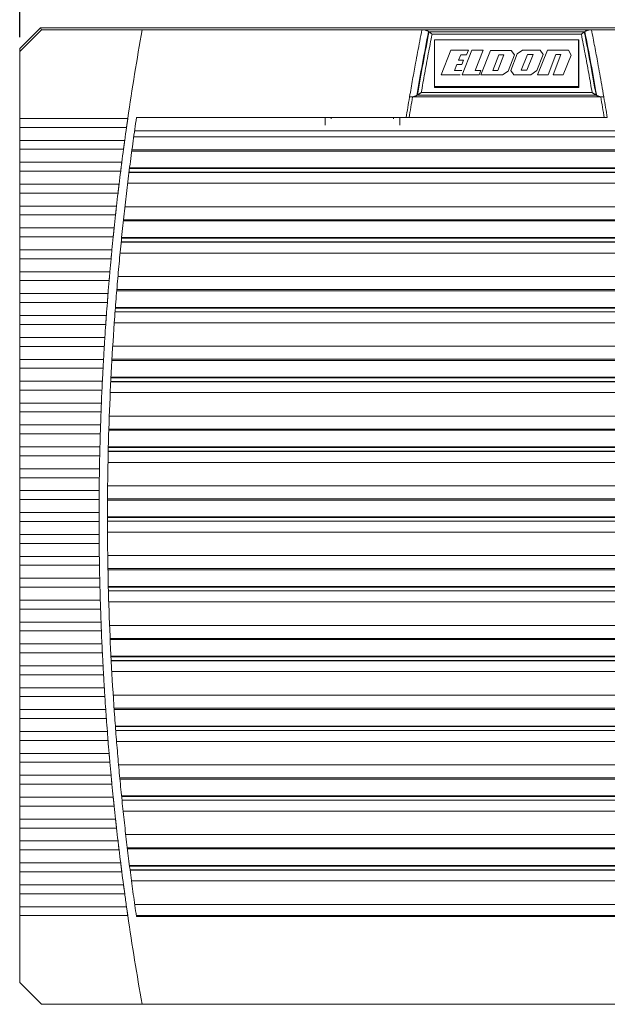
# Model space of a CAD drawing. Header units: millimetres. Extents: x 85 to 856, y 229 to 565.
# Tile 1 of 5: x 85 to 207, y 256 to 460. Entities that reach past the tile are written whole.
import ezdxf

# ---------------------------------------------------------------- set-up
doc = ezdxf.new("R2010")
doc.units = ezdxf.units.MM
doc.header["$LTSCALE"] = 3
doc.layers.add('AA', color=7, linetype='Continuous')
doc.styles.add('SLDTEXTSTYLE0', font='TXT', dxfattribs={"width": 0.75})
doc.dimstyles.new('SLDDIMSTYLE1', dxfattribs={"dimtxt": 10.5, "dimasz": 9.906, "dimexe": 0, "dimexo": 0.0625, "dimgap": 2.625, "dimtad": 1, "dimdec": 1, "dimrnd": 1e-09, "dimzin": 12, "dimdsep": 46, "dimtxsty": 'SLDTEXTSTYLE0', "dimsah": 1, "dimcen": 0.09, "dimadec": 0, "dimazin": 3, "dimtfac": 1, "dimtofl": 0, "dimtmove": 0, "dimatfit": 3, "dimfxl": 1, "dimfrac": 2, "dimtolj": 1, "dimtzin": 12, "dimarcsym": 0})

# ---------------------------------------------------------------- blocks, each defined once
blk = doc.blocks.new('*D3')
at = {"layer": 'AA', "color": 7}
for p, q in [((84.79, 456.57), (84.79, 491.52)), ((287.29, 456.57), (287.29, 491.52)), ((287.29, 488.52), (84.79, 488.52))]:
    blk.add_line(p, q, dxfattribs=at)
for points in [[(84.79, 488.52), (94.7, 486.99), (94.7, 490.04)], [(287.29, 488.52), (277.39, 490.04), (277.39, 486.99)]]:
    blk.add_solid(points, dxfattribs=at)
at = {"layer": 'AA', "color": 7, "insert": (170.05, 502.05, 15.92), "char_height": 10.5, "attachment_point": 1, "style": 'SLDTEXTSTYLE0'}
blk.add_mtext('202.5', dxfattribs=at)

msp = doc.modelspace()

# ---------------------------------------------------------------- linework, layer by layer
at = {"color": 7, "linetype": 'Continuous', "lineweight": 15}
for p, q in [((89.117, 458.518), (84.792, 454.192)), ((282.967, 458.518), (89.117, 458.518)), ((89.117, 458.518), (89.298, 458.081)), ((89.298, 458.081), (84.792, 453.574)), ((89.298, 458.081), (110.246, 458.081)), ((110.246, 458.081), (110.249, 458.095)), ((110.249, 458.095), (168.424, 458.095)), ((168.424, 458.095), (203.66, 458.095)), ((169.906, 457.671), (169.796, 457.744)), ((169.907, 457.67), (169.906, 457.671)), ((202.177, 457.67), (169.907, 457.67)), ((170.524, 457.156), (201.56, 457.156)), ((202.178, 457.671), (202.177, 457.67)), ((202.288, 457.744), (202.178, 457.671)), ((203.66, 458.095), (261.835, 458.095)), ((171.042, 455.995), (201.042, 455.995)), ((171.042, 446.085), (171.042, 455.995)), ((200.942, 455.995), (200.942, 446.345)), ((201.042, 455.995), (201.042, 446.085)), ((84.792, 454.192), (84.792, 453.574)), ((84.792, 453.574), (84.792, 439.677)), ((174.451, 453.855), (172.404, 448.732)), ((178.094, 453.855), (174.451, 453.855)), ((176.044, 451.799), (176.477, 452.883)), ((176.477, 452.883), (177.706, 452.883)), ((178.814, 453.831), (176.791, 448.732)), ((177.706, 452.883), (178.094, 453.855)), ((182.668, 453.818), (180.656, 448.732)), ((186.963, 453.818), (182.668, 453.818)), ((184.384, 452.883), (183.137, 449.63)), ((184.19, 449.63), (185.477, 452.883)), ((185.477, 452.883), (184.384, 452.883)), ((186.344, 449.511), (187.657, 452.883)), ((188.244, 453.073), (186.884, 449.63)), ((187.657, 452.883), (186.963, 453.818)), ((189.349, 453.855), (188.244, 453.073)), ((190.347, 452.929), (189.04, 449.703)), ((192.987, 453.855), (189.349, 453.855)), ((190.207, 449.703), (191.517, 452.929)), ((191.517, 452.929), (190.347, 452.929)), ((192.339, 449.63), (193.643, 452.929)), ((194.53, 453.855), (192.449, 448.732)), ((193.643, 452.929), (192.987, 453.855)), ((198.906, 453.855), (194.53, 453.855)), ((197.288, 452.929), (195.709, 448.732)), ((196.26, 452.929), (197.288, 452.929)), ((197.814, 448.732), (199.47, 452.807)), ((199.47, 452.807), (198.906, 453.855)), ((175.192, 449.63), (175.701, 450.902)), ((175.701, 450.902), (176.718, 450.902)), ((177.077, 451.799), (176.044, 451.799)), ((176.718, 450.902), (177.077, 451.799)), ((172.404, 448.732), (176.36, 448.732)), ((176.718, 449.63), (175.192, 449.63)), ((176.791, 448.732), (180.291, 448.732)), ((180.656, 449.63), (179.505, 449.63)), ((180.656, 449.63), (180.291, 448.732)), ((180.656, 448.732), (185.144, 448.732)), ((183.137, 449.63), (184.19, 449.63)), ((185.144, 448.732), (186.344, 449.511)), ((186.884, 449.63), (187.52, 448.732)), ((187.52, 448.732), (191.07, 448.732)), ((189.04, 449.703), (190.207, 449.703)), ((191.07, 448.732), (192.339, 449.63)), ((192.449, 448.732), (194.681, 448.732)), ((195.709, 448.732), (197.814, 448.732)), ((200.942, 446.345), (171.042, 446.345)), ((201.042, 446.085), (171.042, 446.085)), ((165.841, 444.095), (165.859, 444.195)), ((166.485, 444.155), (166.492, 444.195)), ((166.485, 444.155), (205.599, 444.155)), ((167.337, 444.447), (167.472, 444.519)), ((167.472, 444.519), (167.474, 444.52)), ((167.474, 444.52), (204.61, 444.52)), ((168.278, 445.035), (203.805, 445.035)), ((204.61, 444.52), (204.612, 444.519)), ((204.612, 444.519), (204.747, 444.447)), ((205.592, 444.195), (205.599, 444.155)), ((206.225, 444.195), (206.242, 444.095)), ((84.792, 439.677), (107.271, 439.677)), ((165.123, 439.845), (109.064, 439.845)), ((165.757, 439.845), (206.327, 439.845)), ((107.005, 437.822), (84.792, 437.822)), ((84.792, 437.822), (84.792, 435.121)), ((263.417, 437.078), (108.667, 437.078)), ((84.792, 435.121), (106.628, 435.121)), ((106.377, 433.266), (84.792, 433.266)), ((84.792, 433.266), (84.792, 430.565)), ((247.565, 432.873), (108.09, 432.873)), ((247.565, 433.126), (108.124, 433.126)), ((84.792, 430.565), (106.023, 430.565)), ((105.787, 428.711), (84.792, 428.711)), ((84.792, 428.711), (84.792, 426.022)), ((107.518, 428.471), (264.566, 428.471)), ((107.525, 428.505), (264.559, 428.505)), ((264.461, 429.278), (107.622, 429.278)), ((107.639, 429.412), (264.444, 429.412)), ((84.792, 426.022), (105.456, 426.022)), ((105.235, 424.167), (84.792, 424.167)), ((84.792, 424.167), (84.792, 421.478)), ((84.792, 421.478), (104.925, 421.478)), ((104.719, 419.624), (84.792, 419.624)), ((84.792, 419.624), (84.792, 416.923)), ((265.414, 421.335), (106.67, 421.335)), ((265.741, 418.373), (106.343, 418.373)), ((265.713, 418.626), (106.371, 418.626)), ((84.792, 416.923), (104.429, 416.923)), ((104.238, 415.068), (84.792, 415.068)), ((84.792, 415.068), (84.792, 412.367)), ((105.884, 413.971), (266.2, 413.971)), ((105.89, 414.005), (266.194, 414.005)), ((266.116, 414.778), (105.968, 414.778)), ((105.981, 414.912), (266.102, 414.912)), ((84.792, 412.367), (103.971, 412.367)), ((103.794, 410.512), (84.792, 410.512)), ((84.792, 410.512), (84.792, 407.824)), ((84.792, 407.824), (103.549, 407.824)), ((103.388, 405.969), (84.792, 405.969)), ((84.792, 405.969), (84.792, 403.28)), ((266.865, 406.835), (105.219, 406.835)), ((84.792, 403.28), (103.164, 403.28)), ((267.116, 403.873), (104.968, 403.873)), ((267.095, 404.126), (104.989, 404.126)), ((103.017, 401.426), (84.792, 401.426)), ((84.792, 401.426), (84.792, 398.725)), ((104.621, 399.471), (267.463, 399.471)), ((104.627, 399.505), (267.457, 399.505)), ((267.399, 400.278), (104.685, 400.278)), ((104.695, 400.412), (267.389, 400.412)), ((84.792, 398.725), (102.814, 398.725)), ((102.682, 396.87), (84.792, 396.87)), ((84.792, 396.87), (84.792, 394.169)), ((84.792, 394.169), (102.501, 394.169)), ((102.384, 392.314), (84.792, 392.314)), ((84.792, 392.314), (84.792, 389.613)), ((267.946, 392.335), (104.138, 392.335)), ((84.792, 389.613), (102.224, 389.613)), ((268.121, 389.373), (103.963, 389.373)), ((268.107, 389.626), (103.977, 389.626)), ((102.121, 387.759), (84.792, 387.759)), ((84.792, 387.759), (84.792, 385.082)), ((84.792, 385.082), (101.984, 385.082)), ((103.727, 384.971), (268.356, 384.971)), ((103.732, 385.005), (268.352, 385.005)), ((268.314, 385.778), (103.77, 385.778)), ((103.777, 385.912), (268.307, 385.912)), ((101.896, 383.227), (84.792, 383.227)), ((84.792, 383.227), (84.792, 380.526)), ((84.792, 380.526), (101.778, 380.526)), ((101.705, 378.672), (84.792, 378.672)), ((84.792, 378.672), (84.792, 375.971)), ((268.659, 377.835), (103.425, 377.835)), ((84.792, 375.971), (101.609, 375.971)), ((268.759, 374.873), (103.325, 374.873)), ((268.751, 375.126), (103.333, 375.126)), ((101.551, 374.116), (84.792, 374.116)), ((84.792, 374.116), (84.792, 371.415)), ((84.792, 371.415), (101.476, 371.415)), ((103.201, 370.471), (268.883, 370.471)), ((103.204, 370.505), (268.88, 370.505)), ((268.861, 371.278), (103.223, 371.278)), ((103.226, 371.412), (268.857, 371.412)), ((101.432, 369.56), (84.792, 369.56)), ((84.792, 369.56), (84.792, 366.872)), ((84.792, 366.872), (101.379, 366.872)), ((101.35, 365.017), (84.792, 365.017)), ((84.792, 365.017), (84.792, 362.328)), ((84.792, 362.328), (101.318, 362.328)), ((269.005, 363.335), (103.079, 363.335)), ((101.303, 360.474), (84.792, 360.474)), ((84.792, 360.474), (84.792, 357.773)), ((269.031, 360.373), (103.053, 360.373)), ((269.029, 360.626), (103.054, 360.626)), ((84.792, 357.773), (101.293, 357.773)), ((103.042, 356.778), (103.042, 356.912)), ((103.042, 356.912), (269.042, 356.912)), ((269.042, 356.778), (103.042, 356.778)), ((84.792, 355.918), (84.792, 353.217)), ((101.293, 355.918), (84.792, 355.918)), ((103.043, 356.005), (269.041, 356.005)), ((103.142, 355.971), (269.044, 355.971)), ((84.792, 353.217), (101.303, 353.217)), ((84.792, 351.362), (84.792, 348.674)), ((101.318, 351.362), (84.792, 351.362)), ((84.792, 348.674), (101.35, 348.674)), ((268.986, 348.835), (103.098, 348.835)), ((84.792, 346.819), (84.792, 344.13)), ((101.379, 346.819), (84.792, 346.819)), ((268.942, 346.126), (103.142, 346.126)), ((268.937, 345.873), (103.147, 345.873)), ((84.792, 344.13), (101.432, 344.13)), ((84.792, 342.275), (84.792, 339.574)), ((101.476, 342.275), (84.792, 342.275)), ((103.223, 342.412), (268.861, 342.412)), ((268.857, 342.278), (103.226, 342.278)), ((103.245, 341.471), (268.839, 341.471)), ((103.247, 341.505), (268.837, 341.505)), ((84.792, 339.574), (101.551, 339.574)), ((84.792, 337.72), (84.792, 335.019)), ((101.609, 337.72), (84.792, 337.72)), ((84.792, 335.019), (101.705, 335.019)), ((268.601, 334.335), (103.483, 334.335)), ((84.792, 333.164), (84.792, 330.463)), ((101.778, 333.164), (84.792, 333.164)), ((268.489, 331.626), (103.595, 331.626)), ((84.792, 330.463), (101.896, 330.463)), ((268.477, 331.373), (103.606, 331.373)), ((84.792, 328.608), (84.792, 325.932)), ((101.984, 328.608), (84.792, 328.608)), ((103.77, 327.912), (268.314, 327.912)), ((268.307, 327.778), (103.777, 327.778)), ((84.792, 325.932), (102.121, 325.932)), ((103.814, 326.971), (268.27, 326.971)), ((103.817, 327.005), (268.267, 327.005)), ((102.224, 324.077), (84.792, 324.077)), ((84.792, 324.077), (84.792, 321.376)), ((84.792, 321.376), (102.384, 321.376)), ((102.501, 319.522), (84.792, 319.522)), ((84.792, 319.522), (84.792, 316.821)), ((267.85, 319.835), (104.234, 319.835)), ((84.792, 316.821), (102.682, 316.821)), ((267.668, 317.126), (104.415, 317.126)), ((267.651, 316.873), (104.433, 316.873)), ((84.792, 314.966), (84.792, 312.265)), ((102.814, 314.966), (84.792, 314.966)), ((104.685, 313.412), (267.399, 313.412)), ((267.389, 313.278), (104.695, 313.278)), ((84.792, 312.265), (103.017, 312.265)), ((104.751, 312.471), (267.333, 312.471)), ((104.754, 312.505), (267.33, 312.505)), ((84.792, 310.41), (84.792, 307.722)), ((103.164, 310.41), (84.792, 310.41)), ((84.792, 307.722), (103.388, 307.722)), ((84.792, 305.867), (84.792, 303.178)), ((103.549, 305.867), (84.792, 305.867)), ((266.73, 305.335), (105.354, 305.335)), ((84.792, 303.178), (103.794, 303.178)), ((103.971, 301.323), (84.792, 301.323)), ((84.792, 301.323), (84.792, 298.622)), ((266.48, 302.626), (105.604, 302.626)), ((266.456, 302.373), (105.628, 302.373)), ((105.968, 298.912), (266.116, 298.912)), ((266.102, 298.778), (105.981, 298.778)), ((84.792, 298.622), (104.238, 298.622)), ((104.429, 296.768), (84.792, 296.768)), ((84.792, 296.768), (84.792, 294.067)), ((106.059, 297.971), (266.025, 297.971)), ((106.06, 298.005), (266.023, 298.005)), ((84.792, 294.067), (104.719, 294.067)), ((84.792, 292.212), (84.792, 289.523)), ((104.925, 292.212), (84.792, 292.212)), ((265.24, 290.835), (106.843, 290.835)), ((84.792, 289.523), (105.235, 289.523)), ((105.456, 287.669), (84.792, 287.669)), ((84.792, 287.669), (84.792, 284.98)), ((264.921, 288.126), (107.163, 288.126)), ((264.89, 287.873), (107.194, 287.873)), ((84.792, 284.98), (105.787, 284.98)), ((84.792, 283.125), (84.792, 280.424)), ((106.023, 283.125), (84.792, 283.125)), ((107.622, 284.412), (264.461, 284.412)), ((264.444, 284.278), (107.639, 284.278)), ((107.735, 283.471), (264.347, 283.471)), ((107.738, 283.505), (264.345, 283.505)), ((84.792, 280.424), (106.377, 280.424)), ((84.792, 275.869), (84.792, 278.57)), ((106.628, 278.57), (84.792, 278.57)), ((106.628, 278.57), (106.502, 279.497)), ((263.378, 276.335), (108.706, 276.335)), ((84.792, 275.869), (107.005, 275.869)), ((107.137, 274.941), (107.005, 275.869)), ((107.271, 274.014), (84.792, 274.014)), ((84.792, 274.014), (84.792, 260.095)), ((263.049, 274.045), (109.035, 274.045)), ((109.064, 273.845), (263.02, 273.845)), ((84.792, 260.095), (89.307, 255.581)), ((110.251, 255.581), (89.307, 255.581)), ((261.835, 255.595), (110.249, 255.595))]:
    msp.add_line(p, q, dxfattribs=at)
at = {"color": 144, "linetype": 'Continuous', "lineweight": 0}
for p, q in [((201.042, 455.345), (200.942, 455.345)), ((181.171, 453.831), (178.814, 453.831)), ((179.505, 449.63), (181.171, 453.831)), ((194.681, 448.732), (196.26, 452.929)), ((200.942, 454.095), (201.042, 454.095)), ((201.042, 450.595), (200.942, 450.595)), ((201.042, 446.195), (171.042, 446.195)), ((148.292, 438.858), (148.292, 438.59)), ((149.542, 439.845), (149.542, 439.843)), ((163.792, 438.59), (163.792, 438.858)), ((108.493, 435.835), (263.59, 435.835)), ((107.241, 426.209), (264.843, 426.209)), ((105.665, 411.709), (266.418, 411.709)), ((104.46, 397.209), (267.623, 397.209)), ((103.624, 382.709), (268.46, 382.709)), ((103.154, 368.209), (268.93, 368.209)), ((103.05, 353.709), (269.033, 353.709)), ((103.312, 339.209), (268.771, 339.209)), ((103.941, 324.709), (268.143, 324.709)), ((104.936, 310.209), (267.148, 310.209)), ((106.301, 295.709), (265.783, 295.709)), ((108.038, 281.209), (264.046, 281.209))]:
    msp.add_line(p, q, dxfattribs=at)
at = {"color": 7, "linetype": 'Continuous', "lineweight": 15}
for points in [[(107.271, 439.677), (108.163, 445.827), (109.155, 451.962), (110.246, 458.081)], [(166.485, 444.155), (166.24, 442.72), (165.997, 441.284), (165.757, 439.848)], [(166.206, 444.195), (166.09, 444.195), (165.973, 444.195), (165.859, 444.195)], [(166.342, 444.195), (166.297, 444.195), (166.251, 444.195), (166.206, 444.195)], [(166.492, 444.195), (166.443, 444.195), (166.392, 444.195), (166.342, 444.195)], [(205.742, 444.195), (205.692, 444.195), (205.641, 444.195), (205.592, 444.195)], [(206.327, 439.847), (206.087, 441.284), (205.844, 442.72), (205.599, 444.155)], [(206.225, 444.195), (206.066, 444.196), (205.902, 444.195), (205.742, 444.195)], [(206.96, 439.845), (206.746, 439.846), (206.53, 439.846), (206.327, 439.847)], [(106.628, 435.121), (106.752, 436.022), (106.877, 436.922), (107.005, 437.822)], [(106.023, 430.565), (106.139, 431.466), (106.257, 432.366), (106.377, 433.266)], [(105.456, 426.022), (105.564, 426.918), (105.674, 427.815), (105.787, 428.711)], [(104.925, 421.478), (105.026, 422.375), (105.129, 423.271), (105.235, 424.167)], [(104.429, 416.923), (104.524, 417.823), (104.62, 418.724), (104.719, 419.624)], [(103.971, 412.367), (104.058, 413.268), (104.147, 414.168), (104.238, 415.068)], [(103.549, 407.824), (103.629, 408.72), (103.711, 409.616), (103.794, 410.512)], [(103.549, 407.824), (103.522, 407.533), (103.495, 407.215), (103.468, 406.896)], [(103.164, 403.28), (103.237, 404.177), (103.311, 405.073), (103.388, 405.969)], [(103.164, 403.28), (103.14, 402.99), (103.115, 402.672), (103.09, 402.353)], [(102.814, 398.725), (102.88, 399.625), (102.948, 400.525), (103.017, 401.426)], [(102.814, 398.725), (102.792, 398.434), (102.77, 398.116), (102.748, 397.797)], [(102.501, 394.169), (102.559, 395.069), (102.62, 395.97), (102.682, 396.87)], [(102.501, 394.169), (102.481, 393.879), (102.461, 393.56), (102.441, 393.242)], [(102.224, 389.613), (102.275, 390.514), (102.328, 391.414), (102.384, 392.314)], [(102.224, 389.613), (102.206, 389.323), (102.189, 389.005), (102.172, 388.686)], [(101.984, 385.082), (102.027, 385.974), (102.073, 386.867), (102.121, 387.759)], [(102.172, 388.686), (102.155, 388.367), (102.138, 388.049), (102.121, 387.759)], [(101.984, 385.082), (101.969, 384.792), (101.954, 384.473), (101.939, 384.155)], [(101.778, 380.526), (101.815, 381.427), (101.854, 382.327), (101.896, 383.227)], [(101.939, 384.155), (101.924, 383.836), (101.91, 383.518), (101.896, 383.227)], [(101.609, 375.971), (101.639, 376.871), (101.671, 377.771), (101.705, 378.672)], [(101.741, 379.599), (101.729, 379.28), (101.717, 378.962), (101.705, 378.672)], [(101.778, 380.526), (101.766, 380.236), (101.753, 379.918), (101.741, 379.599)], [(101.579, 375.043), (101.57, 374.725), (101.56, 374.406), (101.551, 374.116)], [(101.609, 375.971), (101.599, 375.68), (101.589, 375.362), (101.579, 375.043)], [(101.476, 371.415), (101.499, 372.315), (101.524, 373.216), (101.551, 374.116)], [(101.453, 370.488), (101.446, 370.169), (101.439, 369.851), (101.432, 369.56)], [(101.476, 371.415), (101.468, 371.125), (101.461, 370.806), (101.453, 370.488)], [(101.379, 366.872), (101.395, 367.768), (101.412, 368.664), (101.432, 369.56)], [(101.379, 366.872), (101.374, 366.581), (101.369, 366.263), (101.364, 365.944)], [(101.318, 362.328), (101.327, 363.225), (101.337, 364.121), (101.35, 365.017)], [(101.364, 365.944), (101.359, 365.626), (101.354, 365.307), (101.35, 365.017)], [(101.318, 362.328), (101.315, 362.038), (101.313, 361.72), (101.31, 361.401)], [(101.293, 357.773), (101.294, 358.673), (101.298, 359.573), (101.303, 360.474)], [(101.31, 361.401), (101.308, 361.082), (101.306, 360.764), (101.303, 360.474)], [(101.293, 357.773), (101.292, 357.482), (101.292, 357.164), (101.292, 356.845)], [(101.292, 356.845), (101.292, 356.527), (101.292, 356.208), (101.293, 355.918)], [(101.303, 353.217), (101.298, 354.117), (101.294, 355.018), (101.293, 355.918)], [(101.303, 353.217), (101.306, 352.927), (101.308, 352.608), (101.31, 352.29)], [(101.31, 352.29), (101.313, 351.971), (101.315, 351.653), (101.318, 351.362)], [(101.35, 348.674), (101.337, 349.57), (101.327, 350.466), (101.318, 351.362)], [(101.35, 348.674), (101.354, 348.383), (101.359, 348.065), (101.364, 347.746)], [(101.364, 347.746), (101.369, 347.428), (101.374, 347.109), (101.379, 346.819)], [(101.432, 344.13), (101.412, 345.026), (101.395, 345.923), (101.379, 346.819)], [(101.432, 344.13), (101.439, 343.84), (101.446, 343.521), (101.453, 343.203)], [(101.453, 343.203), (101.461, 342.884), (101.468, 342.566), (101.476, 342.275)], [(101.551, 339.574), (101.524, 340.475), (101.499, 341.375), (101.476, 342.275)], [(101.551, 339.574), (101.56, 339.284), (101.57, 338.966), (101.579, 338.647)], [(101.579, 338.647), (101.589, 338.328), (101.599, 338.01), (101.609, 337.72)], [(101.705, 335.019), (101.671, 335.919), (101.639, 336.819), (101.609, 337.72)], [(101.705, 335.019), (101.717, 334.728), (101.729, 334.41), (101.741, 334.091)], [(101.741, 334.091), (101.753, 333.773), (101.766, 333.454), (101.778, 333.164)], [(101.896, 330.463), (101.854, 331.363), (101.815, 332.264), (101.778, 333.164)], [(101.896, 330.463), (101.91, 330.173), (101.924, 329.854), (101.939, 329.536)], [(101.939, 329.536), (101.954, 329.217), (101.969, 328.899), (101.984, 328.608)], [(102.121, 325.932), (102.073, 326.824), (102.027, 327.716), (101.984, 328.608)], [(102.121, 325.932), (102.138, 325.642), (102.155, 325.323), (102.172, 325.005)], [(102.172, 325.005), (102.189, 324.686), (102.206, 324.368), (102.224, 324.077)], [(102.384, 321.376), (102.328, 322.276), (102.275, 323.177), (102.224, 324.077)], [(102.441, 320.449), (102.461, 320.13), (102.481, 319.812), (102.501, 319.522)], [(102.682, 316.821), (102.62, 317.721), (102.559, 318.621), (102.501, 319.522)], [(102.748, 315.893), (102.77, 315.575), (102.792, 315.256), (102.814, 314.966)], [(103.017, 312.265), (102.948, 313.165), (102.88, 314.065), (102.814, 314.966)], [(103.09, 311.338), (103.115, 311.019), (103.14, 310.701), (103.164, 310.41)], [(103.388, 307.722), (103.311, 308.618), (103.237, 309.514), (103.164, 310.41)], [(103.468, 306.794), (103.495, 306.476), (103.522, 306.157), (103.549, 305.867)], [(103.794, 303.178), (103.711, 304.074), (103.629, 304.97), (103.549, 305.867)], [(104.238, 298.622), (104.147, 299.523), (104.058, 300.423), (103.971, 301.323)], [(104.719, 294.067), (104.62, 294.967), (104.524, 295.867), (104.429, 296.768)], [(105.235, 289.523), (105.129, 290.419), (105.026, 291.316), (104.925, 292.212)], [(105.787, 284.98), (105.674, 285.876), (105.564, 286.772), (105.456, 287.669)], [(106.377, 280.424), (106.257, 281.324), (106.139, 282.225), (106.023, 283.125)], [(107.005, 275.869), (106.941, 276.319), (106.814, 277.219), (106.69, 278.119), (106.628, 278.57)], [(110.251, 255.581), (109.159, 261.708), (108.165, 267.854), (107.271, 274.014)]]:
    msp.add_open_spline(points, degree=3, dxfattribs=at)
for points, knots in [([(168.424, 458.095), (168.271, 457.319), (167.966, 455.773), (167.523, 453.459), (167.027, 450.802), (166.468, 447.717), (166.066, 445.396), (165.859, 444.195)], [0, 0, 0, 0, 0.1678946, 0.3345597, 0.4999988, 0.7414606, 1, 1, 1, 1]), ([(169.796, 457.744), (169.357, 455.532), (168.933, 453.32), (168.113, 448.888), (167.718, 446.67), (167.337, 444.447)], [0, 0, 0, 0, 0.5, 0.5, 1, 1, 1, 1]), ([(167.472, 444.519), (167.851, 446.716), (168.241, 448.911), (169.052, 453.295), (169.473, 455.484), (169.906, 457.671)], [0, 0, 0, 0, 0.5, 0.5, 1, 1, 1, 1]), ([(170.524, 457.156), (170.392, 456.484), (170.128, 455.14), (169.742, 453.122), (169.364, 451.102), (168.994, 449.081), (168.631, 447.059), (168.396, 445.71), (168.278, 445.035)], [0, 0, 0, 0, 0.1666711, 0.3333369, 0.5, 0.6666632, 0.8333289, 1, 1, 1, 1]), ([(169.796, 457.744), (169.768, 457.762), (169.711, 457.798), (169.618, 457.848), (169.52, 457.893), (169.416, 457.934), (169.306, 457.971), (169.152, 458.015), (168.949, 458.057), (168.69, 458.089), (168.514, 458.093), (168.424, 458.095)], [0, 0, 0, 0, 0.0856683, 0.1698221, 0.2529141, 0.3354143, 0.417803, 0.5005623, 0.6664626, 0.8315844, 1, 1, 1, 1]), ([(169.907, 457.67), (169.923, 457.659), (169.956, 457.637), (170.01, 457.597), (170.069, 457.55), (170.134, 457.498), (170.222, 457.423), (170.352, 457.31), (170.461, 457.213), (170.524, 457.156)], [0, 0, 0, 0, 0.08822908, 0.18230696, 0.28232601, 0.38836306, 0.50048253, 0.70734591, 1, 1, 1, 1]), ([(202.177, 457.67), (202.161, 457.659), (202.129, 457.637), (202.075, 457.597), (202.016, 457.551), (201.951, 457.498), (201.882, 457.44), (201.805, 457.373), (201.724, 457.303), (201.641, 457.229), (201.587, 457.18), (201.56, 457.156)], [0, 0, 0, 0, 0.086389, 0.1795895, 0.279673, 0.3866062, 0.500254, 0.6146238, 0.7499387, 0.8755097, 1, 1, 1, 1]), ([(203.805, 445.035), (203.688, 445.71), (203.453, 447.059), (203.09, 449.081), (202.72, 451.102), (202.342, 453.122), (201.956, 455.14), (201.692, 456.484), (201.56, 457.156)], [0, 0, 0, 0, 0.1666711, 0.3333368, 0.5, 0.6666631, 0.8333289, 1, 1, 1, 1]), ([(202.178, 457.671), (202.611, 455.484), (203.032, 453.295), (203.843, 448.911), (204.233, 446.716), (204.612, 444.519)], [0, 0, 0, 0, 0.5, 0.5, 1, 1, 1, 1]), ([(202.287, 457.744), (202.316, 457.762), (202.373, 457.799), (202.468, 457.848), (202.568, 457.894), (202.672, 457.935), (202.78, 457.972), (202.931, 458.015), (203.133, 458.056), (203.392, 458.089), (203.57, 458.093), (203.66, 458.095)], [0, 0, 0, 0, 0.0865474, 0.1719013, 0.2559786, 0.338704, 0.4200141, 0.4998618, 0.664094, 0.8309417, 1, 1, 1, 1]), ([(204.747, 444.447), (204.366, 446.67), (203.971, 448.888), (203.151, 453.32), (202.727, 455.532), (202.287, 457.744)], [0, 0, 0, 0, 0.5, 0.5, 1, 1, 1, 1]), ([(206.225, 444.195), (206.086, 445.004), (205.813, 446.587), (205.401, 448.907), (204.916, 451.569), (204.342, 454.621), (203.888, 456.933), (203.66, 458.095)], [0, 0, 0, 0, 0.174239, 0.340905, 0.500001, 0.7485984, 1, 1, 1, 1]), ([(165.841, 444.095), (165.719, 443.377), (165.478, 441.961), (165.24, 440.544), (165.123, 439.845)], [0, 0, 0, 0, 0.5071337, 1, 1, 1, 1]), ([(166.485, 444.155), (166.53, 444.164), (166.62, 444.182), (166.749, 444.215), (166.875, 444.252), (166.997, 444.294), (167.115, 444.34), (167.229, 444.391), (167.301, 444.428), (167.337, 444.447)], [0, 0, 0, 0, 0.139769, 0.2795175, 0.4198888, 0.5615173, 0.7050209, 0.8509936, 1, 1, 1, 1]), ([(167.474, 444.52), (167.494, 444.531), (167.536, 444.554), (167.605, 444.595), (167.682, 444.643), (167.769, 444.697), (167.861, 444.756), (167.962, 444.822), (168.066, 444.892), (168.174, 444.964), (168.244, 445.011), (168.278, 445.035)], [0, 0, 0, 0, 0.0836227, 0.1755174, 0.2758019, 0.3844913, 0.501509, 0.6150401, 0.7507283, 0.8757143, 1, 1, 1, 1]), ([(203.805, 445.035), (203.84, 445.012), (203.911, 444.964), (204.016, 444.893), (204.12, 444.824), (204.24, 444.745), (204.37, 444.662), (204.5, 444.582), (204.575, 444.54), (204.61, 444.52)], [0, 0, 0, 0, 0.1242403, 0.2498389, 0.3755839, 0.4985898, 0.6889551, 0.8560667, 1, 1, 1, 1]), ([(204.747, 444.447), (204.783, 444.428), (204.855, 444.391), (204.969, 444.34), (205.087, 444.294), (205.208, 444.252), (205.334, 444.215), (205.464, 444.182), (205.554, 444.164), (205.599, 444.155)], [0, 0, 0, 0, 0.1490185, 0.2949991, 0.4385064, 0.5801346, 0.7205017, 0.8602424, 1, 1, 1, 1]), ([(206.96, 439.845), (206.843, 440.544), (206.606, 441.961), (206.365, 443.377), (206.242, 444.095)], [0, 0, 0, 0, 0.4928663, 1, 1, 1, 1]), ([(84.792, 437.822), (84.792, 438.112), (84.792, 438.431), (84.792, 439.068), (84.792, 439.386), (84.792, 439.677)], [0, 0, 0, 0, 0.5, 0.5, 1, 1, 1, 1]), ([(109.064, 439.845), (108.947, 439.038), (108.714, 437.423), (108.376, 434.999), (108.049, 432.575), (107.732, 430.149), (107.425, 427.722), (107.129, 425.293), (106.843, 422.864), (106.567, 420.434), (106.302, 418.002), (106.047, 415.569), (105.802, 413.135), (105.568, 410.701), (105.344, 408.264), (105.13, 405.827), (104.927, 403.389), (104.734, 400.949), (104.353, 395.857), (103.861, 388.106), (103.388, 377.692), (103.105, 367.271), (103.01, 356.845), (103.105, 346.42), (103.388, 335.999), (103.861, 325.585), (104.399, 317.11), (104.901, 310.573), (105.291, 305.968), (105.718, 301.366), (106.183, 296.769), (106.684, 292.176), (107.222, 287.587), (107.797, 283.002), (108.407, 278.421), (108.845, 275.371), (109.064, 273.845)], [0, 0, 0, 0, 0.01469217, 0.02938233, 0.04407073, 0.05875765, 0.07344335, 0.0881281, 0.10281216, 0.1174958, 0.13217928, 0.14686287, 0.16154684, 0.17623145, 0.19091697, 0.20560366, 0.2202918, 0.23498164, 0.24967345, 0.31226421, 0.3748352, 0.43740702, 0.50000024, 0.562591, 0.62516199, 0.68773381, 0.75032703, 0.77807587, 0.80581867, 0.83355724, 0.86129336, 0.88902882, 0.91676543, 0.94450496, 0.97224922, 1, 1, 1, 1]), ([(107.137, 438.749), (107.13, 438.699), (107.116, 438.603), (107.096, 438.462), (107.078, 438.332), (107.06, 438.211), (107.044, 438.099), (107.03, 437.998), (107.017, 437.906), (107.009, 437.849), (107.005, 437.822)], [0, 0, 0, 0, 0.1565341, 0.3040589, 0.442574, 0.5720793, 0.6925746, 0.8040597, 0.9065348, 1, 1, 1, 1]), ([(107.271, 439.677), (107.265, 439.636), (107.252, 439.546), (107.229, 439.392), (107.203, 439.207), (107.171, 438.989), (107.149, 438.832), (107.137, 438.749)], [0, 0, 0, 0, 0.138774, 0.3081677, 0.5081752, 0.738789, 1, 1, 1, 1]), ([(165.123, 439.845), (165.167, 439.845), (165.252, 439.845), (165.381, 439.845), (165.508, 439.845), (165.633, 439.845), (165.716, 439.845), (165.757, 439.845)], [0, 0, 0, 0, 0.2007315, 0.4003245, 0.5995505, 0.7991853, 1, 1, 1, 1]), ([(84.792, 433.266), (84.792, 433.557), (84.792, 433.875), (84.792, 434.512), (84.792, 434.831), (84.792, 435.121)], [0, 0, 0, 0, 0.5, 0.5, 1, 1, 1, 1]), ([(106.502, 434.194), (106.495, 434.144), (106.482, 434.047), (106.463, 433.907), (106.446, 433.776), (106.43, 433.655), (106.415, 433.544), (106.401, 433.443), (106.389, 433.351), (106.381, 433.294), (106.377, 433.266)], [0, 0, 0, 0, 0.1562948, 0.3036487, 0.4420614, 0.5715325, 0.692062, 0.8036497, 0.9062957, 1, 1, 1, 1]), ([(106.628, 435.121), (106.623, 435.081), (106.61, 434.991), (106.589, 434.837), (106.564, 434.652), (106.535, 434.434), (106.513, 434.277), (106.502, 434.194)], [0, 0, 0, 0, 0.1382389, 0.3073653, 0.507373, 0.7382544, 1, 1, 1, 1]), ([(84.792, 428.711), (84.792, 429.001), (84.792, 429.319), (84.792, 429.957), (84.792, 430.275), (84.792, 430.565)], [0, 0, 0, 0, 0.5, 0.5, 1, 1, 1, 1]), ([(106.023, 430.565), (106.018, 430.525), (106.006, 430.435), (105.986, 430.282), (105.962, 430.097), (105.935, 429.879), (105.915, 429.722), (105.904, 429.638)], [0, 0, 0, 0, 0.1376228, 0.3064414, 0.5064495, 0.7376389, 1, 1, 1, 1]), ([(105.904, 429.638), (105.898, 429.588), (105.885, 429.492), (105.868, 429.352), (105.851, 429.221), (105.836, 429.1), (105.822, 428.989), (105.809, 428.888), (105.797, 428.796), (105.79, 428.738), (105.787, 428.711)], [0, 0, 0, 0, 0.15603, 0.3031947, 0.441494, 0.5709274, 0.6914947, 0.803196, 0.906031, 1, 1, 1, 1]), ([(84.792, 424.167), (84.792, 424.457), (84.792, 424.776), (84.792, 425.413), (84.792, 425.732), (84.792, 426.022)], [0, 0, 0, 0, 0.5, 0.5, 1, 1, 1, 1]), ([(105.456, 426.022), (105.451, 425.982), (105.44, 425.892), (105.421, 425.74), (105.399, 425.555), (105.373, 425.336), (105.354, 425.178), (105.344, 425.095)], [0, 0, 0, 0, 0.13690932, 0.30537147, 0.50537981, 0.73692596, 1, 1, 1, 1]), ([(105.344, 425.095), (105.338, 425.045), (105.327, 424.949), (105.31, 424.809), (105.295, 424.678), (105.281, 424.557), (105.268, 424.446), (105.255, 424.345), (105.245, 424.252), (105.238, 424.195), (105.235, 424.167)], [0, 0, 0, 0, 0.1557359, 0.3026906, 0.4408638, 0.5702553, 0.6908647, 0.802692, 0.9057371, 1, 1, 1, 1]), ([(84.792, 419.624), (84.792, 419.914), (84.792, 420.232), (84.792, 420.87), (84.792, 421.188), (84.792, 421.478)], [0, 0, 0, 0, 0.5, 0.5, 1, 1, 1, 1]), ([(104.821, 420.551), (104.816, 420.502), (104.805, 420.405), (104.79, 420.266), (104.775, 420.135), (104.762, 420.015), (104.75, 419.903), (104.738, 419.802), (104.728, 419.709), (104.722, 419.651), (104.719, 419.624)], [0, 0, 0, 0, 0.1554061, 0.3021254, 0.4401573, 0.5695017, 0.6901583, 0.8021269, 0.9054075, 1, 1, 1, 1]), ([(104.925, 421.478), (104.92, 421.439), (104.91, 421.35), (104.893, 421.197), (104.872, 421.012), (104.848, 420.793), (104.83, 420.635), (104.821, 420.551)], [0, 0, 0, 0, 0.1360721, 0.304116, 0.5041246, 0.7360894, 1, 1, 1, 1]), ([(84.792, 415.068), (84.792, 415.358), (84.792, 415.677), (84.792, 416.314), (84.792, 416.632), (84.792, 416.923)], [0, 0, 0, 0, 0.5, 0.5, 1, 1, 1, 1]), ([(104.333, 415.995), (104.328, 415.946), (104.318, 415.85), (104.304, 415.711), (104.291, 415.58), (104.278, 415.46), (104.267, 415.348), (104.256, 415.246), (104.247, 415.154), (104.241, 415.096), (104.238, 415.068)], [0, 0, 0, 0, 0.15503256, 0.30148497, 0.43935687, 0.56864794, 0.68935794, 0.80148667, 0.90503403, 1, 1, 1, 1]), ([(104.429, 416.923), (104.425, 416.883), (104.416, 416.795), (104.4, 416.643), (104.381, 416.458), (104.358, 416.238), (104.342, 416.08), (104.333, 415.995)], [0, 0, 0, 0, 0.1350745, 0.30262, 0.502629, 0.7350926, 1, 1, 1, 1]), ([(84.792, 410.512), (84.792, 410.803), (84.792, 411.121), (84.792, 411.758), (84.792, 412.077), (84.792, 412.367)], [0, 0, 0, 0, 0.5, 0.5, 1, 1, 1, 1]), ([(103.882, 411.44), (103.877, 411.391), (103.868, 411.295), (103.855, 411.156), (103.843, 411.026), (103.831, 410.905), (103.821, 410.793), (103.811, 410.691), (103.802, 410.598), (103.797, 410.54), (103.794, 410.512)], [0, 0, 0, 0, 0.1546067, 0.3007549, 0.4384443, 0.5676746, 0.6884455, 0.8007567, 0.9046083, 1, 1, 1, 1]), ([(103.971, 412.367), (103.967, 412.328), (103.958, 412.24), (103.944, 412.089), (103.926, 411.904), (103.905, 411.684), (103.89, 411.525), (103.882, 411.44)], [0, 0, 0, 0, 0.1338709, 0.300815, 0.5008245, 0.7338899, 1, 1, 1, 1]), ([(84.792, 405.969), (84.792, 406.259), (84.792, 406.578), (84.792, 407.215), (84.792, 407.533), (84.792, 407.824)], [0, 0, 0, 0, 0.5, 0.5, 1, 1, 1, 1]), ([(103.468, 406.896), (103.464, 406.847), (103.455, 406.752), (103.443, 406.613), (103.432, 406.483), (103.422, 406.362), (103.412, 406.251), (103.403, 406.149), (103.395, 406.055), (103.39, 405.997), (103.388, 405.969)], [0, 0, 0, 0, 0.1541178, 0.2999169, 0.4373968, 0.5665573, 0.687398, 0.7999188, 0.9041195, 1, 1, 1, 1]), ([(84.792, 401.426), (84.792, 401.716), (84.792, 402.034), (84.792, 402.672), (84.792, 402.99), (84.792, 403.28)], [0, 0, 0, 0, 0.5, 0.5, 1, 1, 1, 1]), ([(103.09, 402.353), (103.086, 402.304), (103.079, 402.209), (103.068, 402.07), (103.058, 401.941), (103.048, 401.82), (103.04, 401.709), (103.032, 401.606), (103.024, 401.512), (103.02, 401.454), (103.017, 401.426)], [0, 0, 0, 0, 0.1535489, 0.2989416, 0.4361777, 0.5652569, 0.6861789, 0.7989436, 0.9035506, 1, 1, 1, 1]), ([(84.792, 396.87), (84.792, 397.16), (84.792, 397.479), (84.792, 398.116), (84.792, 398.434), (84.792, 398.725)], [0, 0, 0, 0, 0.5, 0.5, 1, 1, 1, 1]), ([(102.748, 397.797), (102.744, 397.749), (102.737, 397.654), (102.728, 397.516), (102.719, 397.386), (102.71, 397.266), (102.702, 397.154), (102.695, 397.051), (102.688, 396.957), (102.684, 396.898), (102.682, 396.87)], [0, 0, 0, 0, 0.15287622, 0.2977884, 0.43473619, 0.5637193, 0.68473743, 0.79779038, 0.90287794, 1, 1, 1, 1]), ([(84.792, 392.314), (84.792, 392.605), (84.792, 392.923), (84.792, 393.56), (84.792, 393.879), (84.792, 394.169)], [0, 0, 0, 0, 0.5, 0.5, 1, 1, 1, 1]), ([(102.441, 393.242), (102.438, 393.193), (102.432, 393.099), (102.424, 392.961), (102.416, 392.832), (102.408, 392.712), (102.401, 392.6), (102.395, 392.497), (102.389, 392.402), (102.385, 392.343), (102.384, 392.314)], [0, 0, 0, 0, 0.1520705, 0.2964072, 0.4330097, 0.5618777, 0.6830109, 0.7964091, 0.9020722, 1, 1, 1, 1]), ([(84.792, 387.759), (84.792, 388.049), (84.792, 388.367), (84.792, 389.005), (84.792, 389.323), (84.792, 389.613)], [0, 0, 0, 0, 0.5, 0.5, 1, 1, 1, 1]), ([(84.792, 383.227), (84.792, 383.518), (84.792, 383.836), (84.792, 384.473), (84.792, 384.792), (84.792, 385.082)], [0, 0, 0, 0, 0.5, 0.5, 1, 1, 1, 1]), ([(84.792, 378.672), (84.792, 378.962), (84.792, 379.28), (84.792, 379.918), (84.792, 380.236), (84.792, 380.526)], [0, 0, 0, 0, 0.5, 0.5, 1, 1, 1, 1]), ([(84.792, 374.116), (84.792, 374.406), (84.792, 374.725), (84.792, 375.362), (84.792, 375.68), (84.792, 375.971)], [0, 0, 0, 0, 0.5, 0.5, 1, 1, 1, 1]), ([(84.792, 369.56), (84.792, 369.851), (84.792, 370.169), (84.792, 370.806), (84.792, 371.125), (84.792, 371.415)], [0, 0, 0, 0, 0.5, 0.5, 1, 1, 1, 1]), ([(84.792, 365.017), (84.792, 365.307), (84.792, 365.626), (84.792, 366.263), (84.792, 366.581), (84.792, 366.872)], [0, 0, 0, 0, 0.5, 0.5, 1, 1, 1, 1]), ([(84.792, 360.474), (84.792, 360.764), (84.792, 361.082), (84.792, 361.72), (84.792, 362.038), (84.792, 362.328)], [0, 0, 0, 0, 0.5, 0.5, 1, 1, 1, 1]), ([(84.792, 355.918), (84.792, 356.208), (84.792, 356.527), (84.792, 357.164), (84.792, 357.482), (84.792, 357.773)], [0, 0, 0, 0, 0.5, 0.5, 1, 1, 1, 1]), ([(84.792, 351.362), (84.792, 351.653), (84.792, 351.971), (84.792, 352.608), (84.792, 352.927), (84.792, 353.217)], [0, 0, 0, 0, 0.5, 0.5, 1, 1, 1, 1]), ([(84.792, 346.819), (84.792, 347.109), (84.792, 347.428), (84.792, 348.065), (84.792, 348.383), (84.792, 348.674)], [0, 0, 0, 0, 0.5, 0.5, 1, 1, 1, 1]), ([(84.792, 342.275), (84.792, 342.566), (84.792, 342.884), (84.792, 343.521), (84.792, 343.84), (84.792, 344.13)], [0, 0, 0, 0, 0.5, 0.5, 1, 1, 1, 1]), ([(84.792, 337.72), (84.792, 338.01), (84.792, 338.328), (84.792, 338.966), (84.792, 339.284), (84.792, 339.574)], [0, 0, 0, 0, 0.5, 0.5, 1, 1, 1, 1]), ([(84.792, 333.164), (84.792, 333.454), (84.792, 333.773), (84.792, 334.41), (84.792, 334.728), (84.792, 335.019)], [0, 0, 0, 0, 0.5, 0.5, 1, 1, 1, 1]), ([(84.792, 328.608), (84.792, 328.899), (84.792, 329.217), (84.792, 329.854), (84.792, 330.173), (84.792, 330.463)], [0, 0, 0, 0, 0.5, 0.5, 1, 1, 1, 1]), ([(84.792, 324.077), (84.792, 324.368), (84.792, 324.686), (84.792, 325.323), (84.792, 325.642), (84.792, 325.932)], [0, 0, 0, 0, 0.5, 0.5, 1, 1, 1, 1]), ([(84.792, 319.522), (84.792, 319.812), (84.792, 320.13), (84.792, 320.768), (84.792, 321.086), (84.792, 321.376)], [0, 0, 0, 0, 0.5, 0.5, 1, 1, 1, 1]), ([(102.384, 321.376), (102.386, 321.338), (102.391, 321.256), (102.399, 321.124), (102.408, 320.977), (102.419, 320.814), (102.43, 320.637), (102.437, 320.513), (102.441, 320.449)], [0, 0, 0, 0, 0.13229444, 0.27833919, 0.43813333, 0.61167573, 0.7989651, 1, 1, 1, 1]), ([(84.792, 314.966), (84.792, 315.256), (84.792, 315.575), (84.792, 316.212), (84.792, 316.53), (84.792, 316.821)], [0, 0, 0, 0, 0.5, 0.5, 1, 1, 1, 1]), ([(102.682, 316.821), (102.686, 316.774), (102.693, 316.675), (102.704, 316.511), (102.717, 316.325), (102.732, 316.117), (102.742, 315.97), (102.748, 315.893)], [0, 0, 0, 0, 0.15923111, 0.33884969, 0.53885298, 0.75923768, 1, 1, 1, 1]), ([(84.792, 310.41), (84.792, 310.701), (84.792, 311.019), (84.792, 311.656), (84.792, 311.975), (84.792, 312.265)], [0, 0, 0, 0, 0.5, 0.5, 1, 1, 1, 1]), ([(103.017, 312.265), (103.021, 312.219), (103.029, 312.12), (103.041, 311.957), (103.056, 311.771), (103.072, 311.562), (103.084, 311.415), (103.09, 311.338)], [0, 0, 0, 0, 0.15824728, 0.33737401, 0.5373774, 0.75825404, 1, 1, 1, 1]), ([(84.792, 305.867), (84.792, 306.157), (84.792, 306.476), (84.792, 307.113), (84.792, 307.431), (84.792, 307.722)], [0, 0, 0, 0, 0.5, 0.5, 1, 1, 1, 1]), ([(103.388, 307.722), (103.392, 307.675), (103.4, 307.577), (103.414, 307.414), (103.43, 307.229), (103.448, 307.019), (103.461, 306.871), (103.468, 306.794)], [0, 0, 0, 0, 0.1574153, 0.336126, 0.5361295, 0.7574222, 1, 1, 1, 1]), ([(84.792, 301.323), (84.792, 301.614), (84.792, 301.932), (84.792, 302.569), (84.792, 302.888), (84.792, 303.178)], [0, 0, 0, 0, 0.5, 0.5, 1, 1, 1, 1]), ([(103.794, 303.178), (103.799, 303.132), (103.808, 303.034), (103.823, 302.872), (103.841, 302.686), (103.86, 302.476), (103.874, 302.328), (103.882, 302.251)], [0, 0, 0, 0, 0.1567004, 0.3350537, 0.5350572, 0.7567073, 1, 1, 1, 1]), ([(103.882, 302.251), (103.886, 302.202), (103.895, 302.109), (103.908, 301.974), (103.92, 301.85), (103.931, 301.736), (103.941, 301.633), (103.949, 301.541), (103.957, 301.459), (103.964, 301.388), (103.969, 301.344), (103.971, 301.323)], [0, 0, 0, 0, 0.1519398, 0.2936737, 0.4252011, 0.5465214, 0.6576341, 0.7585387, 0.8492347, 0.9297219, 1, 1, 1, 1]), ([(84.792, 296.768), (84.792, 297.058), (84.792, 297.376), (84.792, 298.014), (84.792, 298.332), (84.792, 298.622)], [0, 0, 0, 0, 0.5, 0.5, 1, 1, 1, 1]), ([(104.238, 298.622), (104.243, 298.577), (104.253, 298.479), (104.269, 298.317), (104.288, 298.131), (104.31, 297.921), (104.325, 297.773), (104.333, 297.695)], [0, 0, 0, 0, 0.15607763, 0.33411955, 0.53412305, 0.7560846, 1, 1, 1, 1]), ([(104.333, 297.695), (104.338, 297.647), (104.348, 297.554), (104.361, 297.419), (104.374, 297.295), (104.386, 297.182), (104.397, 297.079), (104.406, 296.987), (104.415, 296.905), (104.423, 296.833), (104.427, 296.788), (104.429, 296.768)], [0, 0, 0, 0, 0.1511969, 0.2923737, 0.4235295, 0.544664, 0.6557766, 0.7568668, 0.8479343, 0.9289788, 1, 1, 1, 1]), ([(84.792, 292.212), (84.792, 292.502), (84.792, 292.821), (84.792, 293.458), (84.792, 293.776), (84.792, 294.067)], [0, 0, 0, 0, 0.5, 0.5, 1, 1, 1, 1]), ([(104.719, 294.067), (104.724, 294.021), (104.735, 293.924), (104.752, 293.762), (104.773, 293.576), (104.796, 293.366), (104.812, 293.217), (104.821, 293.139)], [0, 0, 0, 0, 0.1555314, 0.3333002, 0.5333037, 0.7555383, 1, 1, 1, 1]), ([(104.821, 293.139), (104.826, 293.091), (104.837, 292.999), (104.852, 292.865), (104.865, 292.741), (104.878, 292.628), (104.89, 292.525), (104.9, 292.432), (104.909, 292.35), (104.918, 292.278), (104.923, 292.233), (104.925, 292.212)], [0, 0, 0, 0, 0.1505813, 0.2912961, 0.422144, 0.5431245, 0.6542369, 0.755481, 0.8468564, 0.9283628, 1, 1, 1, 1]), ([(84.792, 287.669), (84.792, 287.959), (84.792, 288.277), (84.792, 288.915), (84.792, 289.233), (84.792, 289.523)], [0, 0, 0, 0, 0.5, 0.5, 1, 1, 1, 1]), ([(105.235, 289.523), (105.24, 289.478), (105.251, 289.38), (105.271, 289.219), (105.292, 289.033), (105.317, 288.823), (105.335, 288.674), (105.344, 288.596)], [0, 0, 0, 0, 0.1550493, 0.332577, 0.5325804, 0.7550562, 1, 1, 1, 1]), ([(105.344, 288.596), (105.35, 288.548), (105.361, 288.456), (105.377, 288.322), (105.392, 288.199), (105.405, 288.086), (105.417, 287.983), (105.429, 287.89), (105.439, 287.807), (105.448, 287.735), (105.453, 287.69), (105.456, 287.669)], [0, 0, 0, 0, 0.1500646, 0.2903918, 0.4209813, 0.5418325, 0.6529448, 0.7543181, 0.8459518, 0.9278458, 1, 1, 1, 1]), ([(84.792, 283.125), (84.792, 283.415), (84.792, 283.734), (84.792, 284.371), (84.792, 284.69), (84.792, 284.98)], [0, 0, 0, 0, 0.5, 0.5, 1, 1, 1, 1]), ([(105.787, 284.98), (105.793, 284.935), (105.805, 284.837), (105.825, 284.676), (105.849, 284.49), (105.875, 284.28), (105.894, 284.131), (105.904, 284.053)], [0, 0, 0, 0, 0.1546193, 0.3319319, 0.5319354, 0.7546261, 1, 1, 1, 1]), ([(105.904, 284.053), (105.91, 284.005), (105.922, 283.913), (105.939, 283.779), (105.954, 283.656), (105.969, 283.543), (105.982, 283.44), (105.994, 283.348), (106.005, 283.265), (106.014, 283.192), (106.02, 283.146), (106.023, 283.125)], [0, 0, 0, 0, 0.1496242, 0.2896212, 0.4199904, 0.5407313, 0.6518436, 0.7533269, 0.8451808, 0.9274052, 1, 1, 1, 1]), ([(84.792, 278.57), (84.792, 278.86), (84.792, 279.178), (84.792, 279.816), (84.792, 280.134), (84.792, 280.424)], [0, 0, 0, 0, 0.5, 0.5, 1, 1, 1, 1]), ([(106.377, 280.424), (106.383, 280.379), (106.396, 280.282), (106.418, 280.121), (106.443, 279.935), (106.471, 279.724), (106.492, 279.575), (106.502, 279.497)], [0, 0, 0, 0, 0.1542322, 0.3313511, 0.5313545, 0.7542389, 1, 1, 1, 1]), ([(84.792, 274.014), (84.792, 274.304), (84.792, 274.623), (84.792, 275.26), (84.792, 275.578), (84.792, 275.869)], [0, 0, 0, 0, 0.5, 0.5, 1, 1, 1, 1]), ([(107.137, 274.941), (107.144, 274.894), (107.157, 274.802), (107.176, 274.669), (107.194, 274.546), (107.21, 274.433), (107.225, 274.331), (107.238, 274.238), (107.25, 274.154), (107.261, 274.081), (107.268, 274.035), (107.271, 274.014)], [0, 0, 0, 0, 0.1489138, 0.2883779, 0.4183917, 0.5389549, 0.650067, 0.7517278, 0.8439369, 0.9266944, 1, 1, 1, 1])]:
    msp.add_open_spline(points, degree=3, knots=knots, dxfattribs=at)
at = {"color": 144, "linetype": 'Continuous', "lineweight": 0}
for points, knots in [([(148.292, 438.957), (148.292, 438.974), (148.292, 439.008), (148.292, 439.069), (148.292, 439.137), (148.292, 439.233), (148.292, 439.362), (148.292, 439.515), (148.292, 439.653), (148.292, 439.759), (148.292, 439.832), (148.292, 439.841), (148.292, 439.845)], [0, 0, 0, 0, 0.0634724, 0.1253761, 0.1872239, 0.2505325, 0.3752196, 0.5003589, 0.6250458, 0.750185, 0.8747537, 1, 1, 1, 1]), ([(149.542, 439.576), (149.542, 439.596), (149.542, 439.635), (149.542, 439.688), (149.542, 439.735), (149.542, 439.786), (149.542, 439.835), (149.542, 439.842), (149.542, 439.845)], [0, 0, 0, 0, 0.1267685, 0.2509055, 0.3747129, 0.5005106, 0.748095, 1, 1, 1, 1]), ([(162.542, 439.845), (162.542, 439.844), (162.542, 439.842), (162.542, 439.828), (162.542, 439.805), (162.542, 439.764), (162.542, 439.692), (162.542, 439.615), (162.542, 439.576)], [0, 0, 0, 0, 0.1267685, 0.2509055, 0.3747129, 0.5005106, 0.748095, 1, 1, 1, 1]), ([(163.792, 439.845), (163.792, 439.844), (163.792, 439.842), (163.792, 439.824), (163.792, 439.795), (163.792, 439.742), (163.792, 439.653), (163.792, 439.515), (163.792, 439.362), (163.792, 439.208), (163.792, 439.064), (163.792, 438.993), (163.792, 438.957)], [0, 0, 0, 0, 0.0634724, 0.1253761, 0.1872239, 0.2505325, 0.3752196, 0.5003589, 0.6250458, 0.750185, 0.8747537, 1, 1, 1, 1])]:
    msp.add_open_spline(points, degree=3, knots=knots, dxfattribs=at)
for points in [[(148.292, 438.248), (148.292, 438.365), (148.292, 438.599), (148.292, 438.838), (148.292, 438.957)], [(163.792, 438.957), (163.792, 438.838), (163.792, 438.599), (163.792, 438.365), (163.792, 438.248)]]:
    msp.add_open_spline(points, degree=3, dxfattribs=at)

# ---------------------------------------------------------------- dimensions: what is measured, and where the dimension line sits
at = {"layer": 'AA', "color": 7}
dim = msp.add_linear_dim(base=(84.792, 488.518), p1=(287.292, 453.574), p2=(84.792, 453.574), dimstyle='SLDDIMSTYLE1', dxfattribs=at)
dim.commit()
dim.dimension.update_dxf_attribs({"geometry": '*D3', "text_midpoint": (191.776, 488.518), "dimtype": 160})

doc.saveas('drawing.dxf')
